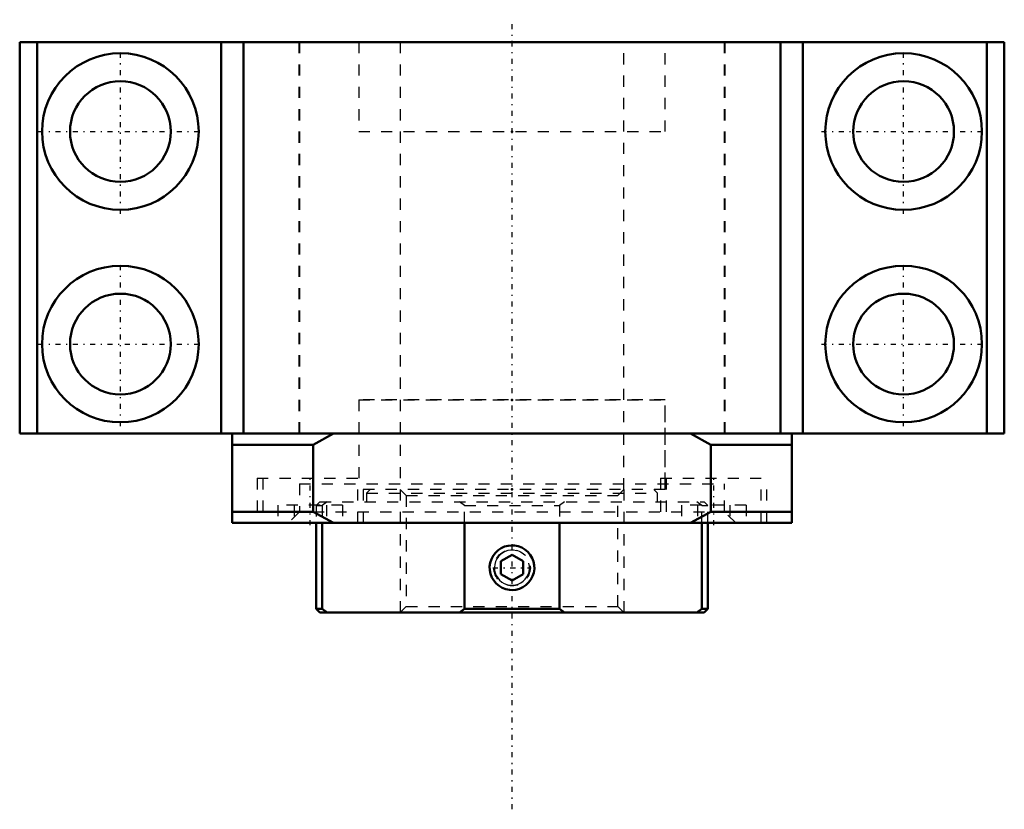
# Model space of a CAD drawing. Header units: millimetres. Extents: x -44 to 44, y -33.6 to 37.
import ezdxf

# ---------------------------------------------------------------- set-up
doc = ezdxf.new("R2010")
doc.units = ezdxf.units.MM
doc.linetypes.add('Center', pattern=[1.5, 0.45, -0.5, 0.05, -0.5])
doc.linetypes.add('Dashed', pattern=[2, 1, -1])
for name, color, linetype, lineweight in [('2d ConnectionPoints', 7, 'Continuous', 50), ('AM_0', 7, 'Continuous', 50), ('AM_5', 3, 'Continuous', 25), ('AM_7', 7, 'Center', 25), ('AM_9', 6, 'Dashed', 25)]:
    doc.layers.add(name, color=color, linetype=linetype, lineweight=lineweight)

# ---------------------------------------------------------------- blocks, each defined once
blk = doc.blocks.new('1_RN_20_0_in_BK20Yes_4')
at = {"layer": 'AM_0'}
for p, q in [((-17.5, -8), (-17.5, -15.67)), ((-16.98, -8), (-16.98, -15.67)), ((-4.233, -15.67), (-4.233, -8)), ((4.233, -8), (4.233, -15.67)), ((16.98, -15.67), (16.98, -8)), ((17.5, -15.67), (17.5, -8)), ((0, -10.845), (-1, -11.423)), ((-1, -12.577), (-1, -11.423)), ((1, -11.423), (0, -10.845)), ((1, -12.577), (1, -11.423)), ((-1, -12.577), (0, -13.155)), ((0, -13.155), (1, -12.577)), ((-17.5, -15.67), (-17.17, -16)), ((-17.5, -15.67), (-16.98, -15.67)), ((-16.98, -15.67), (-16.515, -16)), ((-4.699, -16), (-4.233, -15.67)), ((-4.233, -15.67), (4.233, -15.67)), ((4.233, -15.67), (4.699, -16)), ((16.515, -16), (16.98, -15.67)), ((16.98, -15.67), (17.5, -15.67)), ((17.17, -16), (17.5, -15.67)), ((-17.17, -16), (17.17, -16))]:
    blk.add_line(p, q, dxfattribs=at)
blk.add_lwpolyline([(0, -14), (0.335, -13.972), (0.66, -13.888), (0.966, -13.751), (1.245, -13.565), (1.489, -13.334), (1.692, -13.066), (1.847, -12.766), (1.95, -12.444), (1.997, -12.111), (1.987, -11.775), (1.922, -11.446), (1.803, -11.134), (1.632, -10.845), (1.417, -10.588), (1.159, -10.371), (0.869, -10.199), (0.554, -10.078), (0.223, -10.012), (0, -10), (-0.335, -10.028), (-0.66, -10.112), (-0.966, -10.249), (-1.245, -10.435), (-1.489, -10.666), (-1.692, -10.934), (-1.847, -11.234), (-1.95, -11.556), (-1.997, -11.889), (-1.987, -12.225), (-1.922, -12.554), (-1.803, -12.866), (-1.632, -13.155), (-1.417, -13.412), (-1.159, -13.629), (-0.869, -13.801), (-0.554, -13.922), (-0.223, -13.988), (0, -14)], dxfattribs=at)
at = {"layer": 'AM_5', "linetype": 'Dashed'}
for p, q in [((-10, -5), (-10, -16)), ((10, -5), (10, -16))]:
    blk.add_line(p, q, dxfattribs=at)
blk.add_arc((0, -12), 2, 75, 15, dxfattribs=at)
at = {"layer": 'AM_5'}
blk.add_arc((0, -12), 1.571, 75, 15, dxfattribs=at)
at = {"layer": 'AM_7'}
blk.add_line((-1.702, -12), (1.702, -12), dxfattribs=at)
at = {"layer": 'AM_9'}
for p, q in [((-12.67, -5), (-13, -5.33)), ((-10, -5), (-9.459, -5.541)), ((9.459, -5.541), (10, -5)), ((13, -5.33), (12.67, -5)), ((-17.17, -6.1), (-17.5, -6.43)), ((-17.17, -6.1), (17.17, -6.1)), ((-16.515, -6.1), (-16.98, -6.43)), ((-13, -5.33), (13, -5.33)), ((-13, -5.33), (-13, -6.1)), ((-9.459, -5.541), (-9.459, -15.459)), ((-9.459, -5.541), (9.459, -5.541)), ((-4.233, -6.43), (-4.699, -6.1)), ((4.699, -6.1), (4.233, -6.43)), ((9.459, -15.459), (9.459, -5.541)), ((13, -6.1), (13, -5.33)), ((16.98, -6.43), (16.515, -6.1)), ((17.5, -6.43), (17.17, -6.1)), ((-17.5, -6.43), (-17.5, -8)), ((-17.5, -6.43), (-16.98, -6.43)), ((-16.98, -6.43), (-16.98, -8)), ((-4.233, -8), (-4.233, -6.43)), ((-4.233, -6.43), (4.233, -6.43)), ((4.233, -6.43), (4.233, -8)), ((16.98, -6.43), (17.5, -6.43)), ((16.98, -8), (16.98, -6.43)), ((17.5, -8), (17.5, -6.43)), ((-9.459, -15.459), (-10, -16)), ((-9.459, -15.459), (9.459, -15.459)), ((10, -16), (9.459, -15.459))]:
    blk.add_line(p, q, dxfattribs=at)
blk.add_circle((0, -12), 1.621, dxfattribs=at)
blk = doc.blocks.new('2_BK_20collar_1_0_in_BK20Yes_4')
at = {"layer": 'AM_9'}
for p, q in [((13.7, 3), (-13.7, 3)), ((-13.7, 3), (-13.7, -5)), ((-10, 3), (-10, -5)), ((10, -5), (10, 3)), ((13.7, -5), (13.7, 3)), ((13.7, -5), (-13.7, -5))]:
    blk.add_line(p, q, dxfattribs=at)
blk = doc.blocks.new('3_BK_20collar_2_0_in_BK20Yes_4')
at = {"layer": 'AM_9'}
for p, q in [((-13.7, 35), (-13.7, 27)), ((-10, 35), (-10, 27)), ((10, 27), (10, 35)), ((13.7, 27), (13.7, 35)), ((-13.7, 27), (13.7, 27))]:
    blk.add_line(p, q, dxfattribs=at)
blk = doc.blocks.new('4_BK_20_0_in_BK20Yes_4')
at = {"layer": 'AM_0'}
for p, q in [((44, 35), (-44, 35)), ((-44, 35), (-44, 0)), ((-42.44, 35), (-42.44, 0)), ((-26, 35), (-26, 0)), ((-24, 35), (-24, 0)), ((24, 35), (24, 0)), ((26, 35), (26, 0)), ((42.44, 35), (42.44, 0)), ((44, 35), (44, 0)), ((44, 0), (-44, 0)), ((-15.997, -0.01), (-15.978, 0)), ((15.978, 0), (15.997, -0.01)), ((-25, -8), (-25, -0.01)), ((-17.783, -1), (-15.964, -0.01)), ((-15.964, -0.01), (15.964, -0.01)), ((15.964, -0.01), (17.783, -1)), ((25, -0.01), (25, -8)), ((-17.783, -1), (-25, -1)), ((-17.783, -7), (-17.783, -1)), ((17.783, -1), (25, -1)), ((17.783, -1), (17.783, -7)), ((-25, -7), (-17.783, -7)), ((-15.945, -8), (-17.783, -7)), ((17.783, -7), (15.945, -8)), ((17.783, -7), (25, -7)), ((-25, -8), (25, -8))]:
    blk.add_line(p, q, dxfattribs=at)
for centre, radius in [((-35, 27), 7), ((35, 27), 7), ((-35, 27), 4.5), ((35, 27), 4.5), ((-35, 8), 7), ((35, 8), 7), ((-35, 8), 4.5), ((35, 8), 4.5)]:
    blk.add_circle(centre, radius, dxfattribs=at)
at = {"layer": 'AM_7'}
for p, q in [((0, -33.6), (0, 37)), ((-35, 19.65), (-35, 34.35)), ((35, 19.65), (35, 34.35)), ((-42.35, 27), (-27.65, 27)), ((27.65, 27), (42.35, 27)), ((-35, 0.65), (-35, 15.35)), ((35, 0.65), (35, 15.35)), ((-42.35, 8), (-27.65, 8)), ((27.65, 8), (42.35, 8)), ((-18.031, -8.2), (-18.031, -3.8)), ((18.031, -8.2), (18.031, -3.8))]:
    blk.add_line(p, q, dxfattribs=at)
at = {"layer": 'AM_9'}
for p, q in [((-19.05, 35), (-19.05, 0)), ((-19, 35), (-19, 0)), ((-13.7, 35), (-13.7, 27)), ((13.7, 27), (13.7, 35)), ((19, 0), (19, 35)), ((19.05, 0), (19.05, 35)), ((-13.7, 27), (13.7, 27)), ((-10, 27), (-10, 3)), ((10, 3), (10, 27)), ((-13.7, 3), (13.7, 3)), ((-13.7, 3), (-13.7, -4.5)), ((13.7, -4.5), (13.7, 3)), ((-22.781, -4), (-13.281, -4)), ((-22.781, -4), (-22.781, -8)), ((-22.281, -4), (-22.281, -8)), ((-13.781, -8), (-13.781, -4)), ((-13.281, -8), (-13.281, -4)), ((13.281, -4), (22.781, -4)), ((13.281, -4), (13.281, -8)), ((13.781, -4), (13.781, -8)), ((22.281, -8), (22.281, -4)), ((22.781, -8), (22.781, -4)), ((-19, -4.5), (-19, -7)), ((-19, -4.5), (19, -4.5)), ((19, -7), (19, -4.5)), ((-20.918, -6.4), (-20.918, -8)), ((-15.144, -6.4), (-20.918, -6.4)), ((-19, -7), (-20, -8)), ((-19.475, -6.4), (-19.475, -8)), ((-17.783, -7), (17.783, -7)), ((-16.588, -6.4), (-16.588, -8)), ((-15.144, -6.4), (-15.144, -8)), ((15.144, -6.4), (15.144, -8)), ((20.918, -6.4), (15.144, -6.4)), ((16.588, -6.4), (16.588, -8)), ((20, -8), (19, -7)), ((19.475, -6.4), (19.475, -8)), ((20.918, -6.4), (20.918, -8))]:
    blk.add_line(p, q, dxfattribs=at)

msp = doc.modelspace()

# ---------------------------------------------------------------- linework, layer by layer
at = {"layer": '2d ConnectionPoints'}
for p in [(0, 35), (0, 27), (0, 27), (0, 3), (0, 3), (0, 0), (0, -5)]:
    msp.add_point(p, dxfattribs=at)

# ---------------------------------------------------------------- block references
for name in ['4_BK_20_0_in_BK20Yes_4', '3_BK_20collar_2_0_in_BK20Yes_4', '2_BK_20collar_1_0_in_BK20Yes_4', '1_RN_20_0_in_BK20Yes_4']:
    msp.add_blockref(name, (0, 0))

doc.saveas('drawing.dxf')
